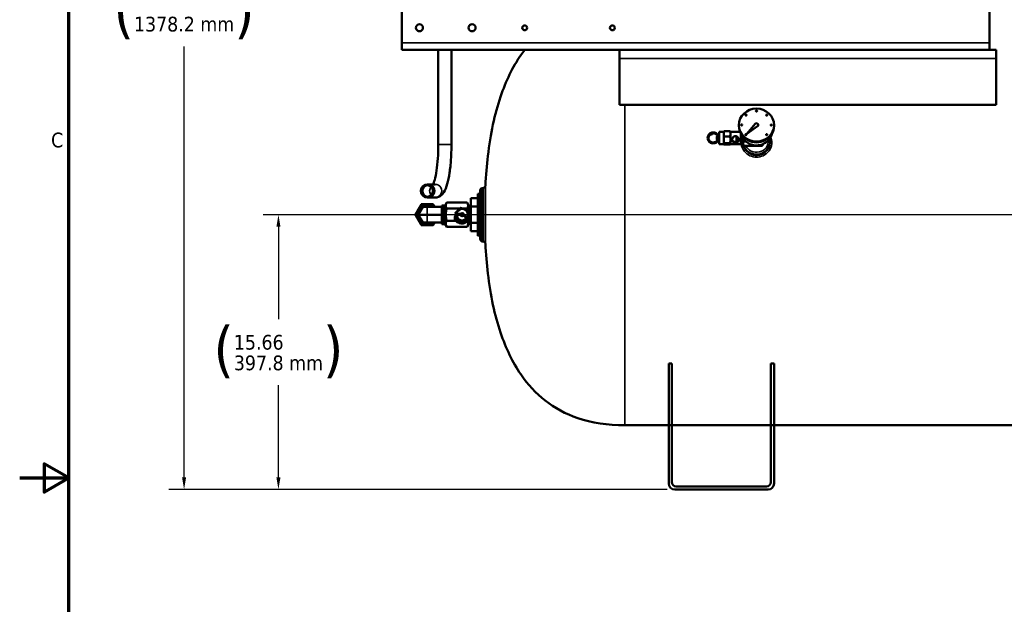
# Model space of a CAD drawing. Header units: inches. Extents: x 1 to 237, y 4 to 150.
# Tile 17 of 237: x 1 to 57, y 70 to 103. Entities that reach past the tile are written whole.
import ezdxf

# ---------------------------------------------------------------- set-up
doc = ezdxf.new("R2010")
doc.units = ezdxf.units.IN
doc.header["$LTSCALE"] = 7
doc.header["$MEASUREMENT"] = 0
for name, color, linetype, lineweight in [('Border (ANSI)', 7, 'Continuous', 70), ('Dimension (ANSI)', 7, 'Continuous', 25), ('Visible (ANSI)', 7, 'Continuous', 50), ('Visible Narrow (ANSI)', 7, 'Continuous', 35)]:
    doc.layers.add(name, color=color, linetype=linetype, lineweight=lineweight)
doc.styles.add('Dimension Text', font='tahoma.ttf')
doc.dimstyles.new('Dual Dimension', dxfattribs={"dimscale": 7, "dimtxt": 0.12, "dimasz": 0.098425, "dimexe": 0.125, "dimexo": 0.0625, "dimgap": 0.031496, "dimtad": 0, "dimtih": 1, "dimtoh": 1, "dimrnd": 1e-08, "dimzin": 4, "dimdsep": 46, "dimtxsty": 'Dimension Text', "dimcen": 0.09, "dimdle": 0.393701, "dimclrd": 256, "dimclre": 256, "dimclrt": 256, "dimadec": 0, "dimazin": 1, "dimtfac": 1, "dimtofl": 0, "dimtmove": 0, "dimatfit": 3, "dimfxl": 1, "dimtolj": 1, "dimtzin": 4, "dimlwd": -1, "dimlwe": -1, "dimarcsym": 0})

# ---------------------------------------------------------------- blocks, each defined once
blk = doc.blocks.new('Borders Default Border')
at = {"layer": 'Border (ANSI)', "flags": 128}
for points in [[(0.5, 1), (0.5, 21), (33.5, 21), (33.5, 1), (0.5, 1)], [(0.1, 11), (0.5, 11), (0.3, 11.1155), (0.3, 10.8845), (0.5, 11)]]:
    blk.add_lwpolyline(points, dxfattribs=at)
at = {"layer": 'Border (ANSI)', "insert": (0.3557, 13.6879), "char_height": 0.12, "attachment_point": 7, "style": 'Dimension Text'}
blk.add_mtext('C', dxfattribs=at)
blk = doc.blocks.new('*D11')
at = {"layer": 'Defpoints', "color": 0, "transparency": 16777216}
for p in [(10.074, 130.596), (33.196, 130.596), (38.051, 76.336)]:
    blk.add_point(p, dxfattribs=at)
at = {"layer": 'Dimension (ANSI)', "transparency": 16777216}
for p, q in [((32.759, 130.596), (9.199, 130.596)), ((10.074, 129.907), (10.074, 105.352)), ((10.074, 77.025), (10.074, 101.58)), ((37.614, 76.336), (9.199, 76.336))]:
    blk.add_line(p, q, dxfattribs=at)
for points in [[(9.959, 129.907), (10.189, 129.907), (10.074, 130.596)], [(9.959, 77.025), (10.189, 77.025), (10.074, 76.336)]]:
    blk.add_solid(points, dxfattribs=at)
at = {"layer": 'Dimension (ANSI)', "transparency": 16777216, "insert": (10.074, 103.466), "char_height": 0.84, "attachment_point": 5, "style": 'Dimension Text'}
blk.add_mtext('\\A1;{\\H3.0x;(}\\S54.26^ 1378.2 mm;{\\H3.0x;)}', dxfattribs=at)
blk = doc.blocks.new('*D14')
at = {"layer": 'Defpoints', "color": 0, "transparency": 16777216}
for p in [(60.711, 91.997), (15.453, 76.336), (38.051, 76.336)]:
    blk.add_point(p, dxfattribs=at)
at = {"layer": 'Dimension (ANSI)', "transparency": 16777216}
for p, q in [((60.274, 91.997), (14.578, 91.997)), ((15.453, 91.308), (15.453, 86.052)), ((15.453, 77.025), (15.453, 82.281)), ((37.614, 76.336), (14.578, 76.336))]:
    blk.add_line(p, q, dxfattribs=at)
for points in [[(15.338, 91.308), (15.568, 91.308), (15.453, 91.997)], [(15.338, 77.025), (15.568, 77.025), (15.453, 76.336)]]:
    blk.add_solid(points, dxfattribs=at)
at = {"layer": 'Dimension (ANSI)', "transparency": 16777216, "insert": (15.453, 84.166), "char_height": 0.84, "attachment_point": 5, "style": 'Dimension Text'}
blk.add_mtext('\\A1;{\\H3.0x;(}\\S15.66^ 397.8 mm;{\\H3.0x;)}', dxfattribs=at)

msp = doc.modelspace()

# ---------------------------------------------------------------- linework, layer by layer
at = {"layer": 'Visible (ANSI)'}
for p, q in [((22.496, 101.79), (22.496, 107.252)), ((55.996, 107.252), (55.996, 101.79)), ((22.496, 101.79), (22.496, 101.396)), ((55.996, 101.396), (55.996, 101.79)), ((55.996, 101.396), (22.496, 101.396)), ((24.568, 101.396), (24.568, 95.987)), ((25.318, 101.396), (25.318, 95.987)), ((34.901, 101.396), (34.901, 100.896)), ((55.996, 101.396), (56.371, 101.396)), ((56.371, 100.896), (56.371, 101.396)), ((34.901, 98.26), (34.901, 100.896)), ((56.371, 100.896), (56.371, 98.26)), ((56.371, 98.26), (34.901, 98.26)), ((42.682, 97.904), (42.682, 97.911)), ((42.744, 97.904), (42.744, 97.911)), ((42.083, 97.668), (42.083, 97.675)), ((42.145, 97.668), (42.145, 97.675)), ((42.629, 97.167), (42.158, 96.604)), ((43.263, 97.666), (43.263, 97.672)), ((43.325, 97.666), (43.325, 97.672)), ((40.591, 96.719), (40.591, 96.019)), ((40.841, 96.719), (40.591, 96.719)), ((40.841, 96.719), (40.843, 96.722)), ((40.841, 96.719), (40.841, 96.652)), ((40.841, 96.652), (40.841, 96.557)), ((40.874, 96.749), (41.193, 96.749)), ((41.226, 96.719), (41.224, 96.722)), ((41.226, 96.719), (41.226, 96.652)), ((41.777, 96.719), (41.226, 96.719)), ((41.226, 96.652), (41.226, 96.557)), ((41.711, 97.106), (41.711, 97.055)), ((41.826, 96.618), (41.826, 96.019)), ((41.836, 97.108), (41.836, 97.115)), ((41.898, 97.108), (41.898, 97.115)), ((42.08, 96.559), (42.08, 96.565)), ((42.142, 96.559), (42.142, 96.565)), ((42.158, 96.604), (42.771, 97.038)), ((42.158, 96.597), (42.771, 97.031)), ((42.158, 96.597), (42.158, 96.604)), ((42.811, 97.106), (42.811, 97.113)), ((43.523, 97.105), (43.523, 97.111)), ((43.585, 97.105), (43.585, 97.111)), ((43.711, 97.106), (43.711, 97.055)), ((40.451, 96.459), (40.471, 96.479)), ((40.451, 96.279), (40.451, 96.459)), ((40.451, 96.279), (40.471, 96.259)), ((40.471, 96.479), (40.471, 96.259)), ((40.491, 96.479), (40.471, 96.479)), ((40.502, 96.259), (40.471, 96.259)), ((40.591, 96.479), (40.55, 96.479)), ((40.591, 96.259), (40.55, 96.259)), ((40.841, 96.019), (40.591, 96.019)), ((40.841, 96.557), (40.841, 96.332)), ((40.841, 96.332), (40.841, 96.207)), ((40.841, 96.207), (40.841, 96.049)), ((40.841, 96.049), (40.841, 96.02)), ((40.841, 96.02), (40.841, 96.019)), ((40.841, 96.019), (40.843, 96.016)), ((40.874, 96.46), (41.193, 96.46)), ((40.874, 96.08), (41.193, 96.08)), ((41.226, 96.019), (41.224, 96.016)), ((41.226, 96.557), (41.226, 96.332)), ((41.226, 96.332), (41.226, 96.207)), ((41.226, 96.207), (41.226, 96.049)), ((41.226, 96.049), (41.226, 96.02)), ((41.226, 96.02), (41.226, 96.019)), ((41.826, 96.019), (41.226, 96.019)), ((41.567, 96.456), (41.567, 96.146)), ((41.601, 96.44), (41.601, 96.155)), ((41.951, 96.119), (41.826, 96.119)), ((41.951, 96.338), (41.951, 96.045)), ((41.951, 96.045), (41.951, 96.024)), ((41.951, 96.024), (41.957, 96.002)), ((42.107, 96.163), (41.989, 96.163)), ((43.056, 96.007), (43.056, 95.927)), ((43.261, 96.556), (43.261, 96.563)), ((43.323, 96.556), (43.323, 96.563)), ((40.874, 95.989), (41.193, 95.989)), ((43.056, 95.927), (41.989, 95.927)), ((42.252, 95.4), (42.252, 95.4)), ((24.001, 93.724), (23.943, 93.724)), ((24.395, 93.724), (24.001, 93.724)), ((26.961, 90.601), (26.961, 93.392)), ((27.064, 93.515), (27.149, 93.53)), ((23.943, 92.974), (24.001, 92.974)), ((24.395, 92.974), (24.001, 92.974)), ((24.959, 92.527), (25.049, 92.684)), ((25.049, 92.684), (26.213, 92.684)), ((26.314, 92.508), (26.213, 92.684)), ((26.421, 92.938), (26.421, 92.467)), ((26.421, 92.938), (26.831, 92.938)), ((26.831, 90.8), (26.831, 93.193)), ((26.961, 93.189), (26.831, 93.193)), ((23.682, 92.439), (23.426, 91.997)), ((23.682, 92.439), (23.937, 92.439)), ((24.767, 92.439), (23.937, 92.439)), ((24.767, 91.464), (24.767, 92.529)), ((24.9, 92.529), (24.767, 92.529)), ((24.9, 92.529), (24.9, 91.464)), ((24.959, 92.527), (24.9, 92.529)), ((24.959, 92.527), (24.959, 91.466)), ((25.049, 92.34), (25.795, 92.34)), ((25.984, 92.34), (26.213, 92.34)), ((26.314, 92.508), (26.314, 91.485)), ((26.363, 92.507), (26.314, 92.508)), ((26.363, 91.465), (26.363, 92.528)), ((26.421, 92.527), (26.363, 92.528)), ((26.421, 92.467), (26.421, 91.526)), ((26.421, 92.467), (26.831, 92.467)), ((27.149, 92.611), (27.149, 92.611)), ((27.252, 92.611), (27.252, 92.611)), ((23.426, 91.997), (23.937, 91.997)), ((23.426, 91.997), (23.682, 91.554)), ((23.682, 91.554), (23.937, 91.554)), ((24.767, 91.997), (23.937, 91.997)), ((24.767, 91.554), (23.937, 91.554)), ((25.049, 91.653), (25.566, 91.653)), ((25.634, 91.653), (25.878, 91.653)), ((26.067, 91.653), (26.153, 91.653)), ((26.207, 91.653), (26.213, 91.653)), ((26.421, 91.526), (26.831, 91.526)), ((26.421, 91.526), (26.421, 91.056)), ((24.9, 91.464), (24.767, 91.464)), ((24.959, 91.466), (24.9, 91.464)), ((24.959, 91.466), (25.049, 91.31)), ((25.049, 91.31), (26.213, 91.31)), ((26.314, 91.485), (26.213, 91.31)), ((26.363, 91.487), (26.314, 91.485)), ((26.421, 91.467), (26.363, 91.465)), ((26.421, 91.056), (26.831, 91.056)), ((27.149, 91.382), (27.149, 91.382)), ((27.252, 91.382), (27.252, 91.382)), ((26.961, 90.804), (26.831, 90.8)), ((27.064, 90.478), (27.149, 90.464)), ((37.711, 79.996), (37.711, 83.511)), ((37.711, 83.511), (37.89, 83.511)), ((37.89, 83.511), (37.89, 79.996)), ((43.532, 79.996), (43.532, 83.511)), ((43.532, 83.511), (43.711, 83.511)), ((43.711, 83.511), (43.711, 79.996)), ((35.211, 79.997), (37.711, 79.997)), ((37.711, 79.996), (37.711, 76.676)), ((37.89, 79.996), (37.711, 79.996)), ((37.89, 79.997), (43.532, 79.997)), ((37.89, 76.765), (37.89, 79.996)), ((43.711, 79.996), (43.532, 79.996)), ((43.532, 79.996), (43.532, 76.765)), ((43.711, 79.997), (77.711, 79.997)), ((43.711, 76.676), (43.711, 79.996)), ((43.282, 76.515), (38.14, 76.515)), ((38.051, 76.336), (43.371, 76.336))]:
    msp.add_line(p, q, dxfattribs=at)
for centre, radius in [((23.496, 102.646), 0.2), ((26.496, 102.646), 0.2), ((29.496, 102.646), 0.138), ((34.496, 102.646), 0.138), ((23.943, 93.349), 0.375), ((23.943, 93.349), 0.326), ((25.931, 91.997), 0.0935)]:
    msp.add_circle(centre, radius, dxfattribs=at)
for centre, radius, start, end in [((27.086, 93.392), 0.125, 100, 180), ((23.937, 91.997), 0.593, 150, 210), ((23.937, 91.997), 0.593, 90, 150), ((23.937, 91.997), 0.5, 122.2515, 177.7485), ((23.937, 91.997), 0.5, 62.2515, 117.7485), ((23.937, 91.997), 0.593, 48.2087, 90), ((25.931, 91.997), 0.335, 324.0457, 181.7922), ((23.937, 91.997), 0.593, 210, 270), ((23.937, 91.997), 0.5, 182.2515, 237.7485), ((23.937, 91.997), 0.5, 242.2515, 297.7485), ((23.937, 91.997), 0.593, 270, 311.7913), ((25.931, 91.997), 0.335, 191.8601, 313.9778), ((27.086, 90.601), 0.125, 180, 260), ((38.051, 76.676), 0.34, 180, 270), ((38.14, 76.765), 0.25, 180, 270), ((43.282, 76.765), 0.25, 270, 0), ((43.371, 76.676), 0.34, 270, 0)]:
    msp.add_arc(centre, radius, start, end, dxfattribs=at)
for centre, major_axis in [((42.711, 97.106), (1, 0)), ((42.114, 97.675), (0.031, 0)), ((42.713, 97.911), (0.031, 0)), ((43.294, 97.672), (0.031, 0)), ((41.867, 97.115), (0.031, 0)), ((43.554, 97.111), (0.031, 0)), ((42.111, 96.565), (0.031, 0)), ((43.292, 96.563), (0.031, 0))]:
    msp.add_ellipse(centre, major_axis=major_axis, ratio=0.939693, dxfattribs=at)
for centre, major_axis, ratio, start_param, end_param in [((42.713, 97.904), (-0.031, 0), 0.939693, 0, 3.141593), ((42.114, 97.668), (-0.031, 0), 0.939693, 0, 3.141593), ((42.711, 97.113), (0.1, 0), 0.939693, 5.357834, 8.815312), ((43.294, 97.666), (-0.031, 0), 0.939693, 0, 3.141593), ((40.205, 96.609), (-0.001, -0.025), 0.012259, 0.000334, 3.141868), ((42.711, 97.055), (-1, 0), 0.939693, 0, 3.141593), ((41.867, 97.108), (-0.031, 0), 0.939693, 0, 3.141593), ((42.711, 97.106), (0.1, 0), 0.939693, 5.357834, 6.283185), ((43.554, 97.105), (-0.031, 0), 0.939693, 0, 3.141593), ((39.951, 96.363), (-0.025, 0), 0.289617, 0.007082, 0.746944), ((39.951, 96.363), (0.025, 0), 0.289617, 3.888536, 6.291841), ((42.111, 96.559), (-0.031, 0), 0.939693, 0, 3.141593), ((43.292, 96.556), (-0.031, 0), 0.939693, 0, 3.141593)]:
    msp.add_ellipse(centre, major_axis=major_axis, ratio=ratio, start_param=start_param, end_param=end_param, dxfattribs=at)
for points, knots in [([(29.496, 101.396), (29.42, 101.296), (29.345, 101.193), (28.809, 100.413), (28.423, 99.621), (27.783, 97.725), (27.542, 96.601), (27.329, 94.8), (27.282, 94.236), (27.252, 93.646)], [1.465525, 1.465525, 1.465525, 1.465525, 1.4923405, 1.4923405, 1.663672, 1.663672, 1.8494158, 1.8494158, 1.9287188, 1.9287188, 1.9287188, 1.9287188]), ([(39.926, 96.363), (39.925, 96.392), (39.93, 96.421), (39.947, 96.475), (39.961, 96.501), (39.996, 96.547), (40.017, 96.568), (40.066, 96.601), (40.093, 96.614), (40.149, 96.63), (40.178, 96.634), (40.206, 96.634)], [0, 0, 0, 0, 0.224724, 0.224724, 0.450232, 0.450232, 0.676246, 0.676246, 0.903048, 0.903048, 1.120125, 1.120125, 1.120125, 1.120125]), ([(39.926, 96.378), (39.926, 96.378), (39.926, 96.378), (39.926, 96.38), (39.926, 96.381), (39.926, 96.388), (39.926, 96.392), (39.928, 96.412), (39.93, 96.426), (39.94, 96.472), (39.952, 96.504), (39.987, 96.56), (40.009, 96.585), (40.06, 96.628), (40.089, 96.645), (40.152, 96.671), (40.186, 96.678), (40.254, 96.683), (40.288, 96.68), (40.354, 96.665), (40.387, 96.651), (40.445, 96.616), (40.471, 96.593), (40.514, 96.542), (40.532, 96.513), (40.547, 96.476), (40.55, 96.469), (40.552, 96.462)], [0, 0, 0, 0, 0.000172, 0.000172, 0.012883, 0.012883, 0.051025, 0.051025, 0.165708, 0.165708, 0.427668, 0.427668, 0.6845, 0.6845, 0.94408, 0.94408, 1.202995, 1.202995, 1.461822, 1.461822, 1.722168, 1.722168, 1.982649, 1.982649, 2.240947, 2.240947, 2.299245, 2.299245, 2.299245, 2.299245]), ([(40.204, 96.584), (40.18, 96.584), (40.155, 96.581), (40.109, 96.567), (40.087, 96.556), (40.048, 96.528), (40.031, 96.511), (40.003, 96.473), (39.992, 96.452), (39.978, 96.408), (39.975, 96.386), (39.976, 96.363)], [0, 0, 0, 0, 0.1844487, 0.1844487, 0.3695296, 0.3695296, 0.5549892, 0.5549892, 0.7412421, 0.7412421, 0.9208169, 0.9208169, 0.9208169, 0.9208169]), ([(40.499, 96.462), (40.491, 96.483), (40.48, 96.503), (40.45, 96.543), (40.43, 96.563), (40.384, 96.596), (40.357, 96.609), (40.303, 96.627), (40.274, 96.632), (40.232, 96.632), (40.219, 96.631), (40.206, 96.629)], [2.3995351, 2.3995351, 2.3995351, 2.3995351, 2.572899, 2.572899, 2.7918306, 2.7918306, 3.0107544, 3.0107544, 3.2298962, 3.2298962, 3.3280386, 3.3280386, 3.3280386, 3.3280386]), ([(43.588, 96.604), (43.582, 96.578), (43.575, 96.553), (43.536, 96.443), (43.492, 96.362), (43.379, 96.216), (43.31, 96.152), (43.153, 96.047), (43.066, 96.006), (42.882, 95.953), (42.785, 95.94), (42.593, 95.945), (42.496, 95.962), (42.315, 96.024), (42.229, 96.069), (42.078, 96.182), (42.012, 96.251), (41.906, 96.403), (41.866, 96.487), (41.839, 96.585), (41.836, 96.594), (41.834, 96.604)], [3.366123, 3.366123, 3.366123, 3.366123, 3.456409, 3.456409, 3.772424, 3.772424, 4.091294, 4.091294, 4.413168, 4.413168, 4.737065, 4.737065, 5.061585, 5.061585, 5.385257, 5.385257, 5.706691, 5.706691, 6.025019, 6.025019, 6.058655, 6.058655, 6.058655, 6.058655]), ([(40.545, 96.259), (40.535, 96.234), (40.521, 96.209), (40.484, 96.161), (40.459, 96.137), (40.404, 96.099), (40.373, 96.084), (40.308, 96.064), (40.273, 96.059), (40.205, 96.06), (40.17, 96.066), (40.106, 96.088), (40.076, 96.103), (40.022, 96.143), (39.998, 96.168), (39.96, 96.222), (39.946, 96.252), (39.93, 96.309), (39.926, 96.336), (39.926, 96.363)], [0.301209, 0.301209, 0.301209, 0.301209, 0.516537, 0.516537, 0.773946, 0.773946, 1.032724, 1.032724, 1.293563, 1.293563, 1.552929, 1.552929, 1.81192, 1.81192, 2.072032, 2.072032, 2.330912, 2.330912, 2.544084, 2.544084, 2.544084, 2.544084]), ([(39.976, 96.363), (39.976, 96.363), (39.976, 96.362), (39.976, 96.36), (39.976, 96.359), (39.976, 96.353), (39.976, 96.349), (39.978, 96.332), (39.98, 96.319), (39.99, 96.279), (40.001, 96.253), (40.032, 96.206), (40.051, 96.185), (40.095, 96.15), (40.121, 96.136), (40.174, 96.117), (40.203, 96.111), (40.26, 96.109), (40.289, 96.112), (40.344, 96.127), (40.371, 96.138), (40.419, 96.169), (40.44, 96.188), (40.471, 96.225), (40.481, 96.242), (40.49, 96.259)], [0.00087, 0.00087, 0.00087, 0.00087, 0.00388, 0.00388, 0.01552, 0.01552, 0.050449, 0.050449, 0.155503, 0.155503, 0.380869, 0.380869, 0.600701, 0.600701, 0.821049, 0.821049, 1.039728, 1.039728, 1.257047, 1.257047, 1.474993, 1.474993, 1.694123, 1.694123, 1.848001, 1.848001, 1.848001, 1.848001]), ([(40.526, 96.456), (40.521, 96.456), (40.516, 96.457), (40.506, 96.459), (40.501, 96.461), (40.494, 96.465), (40.491, 96.467), (40.487, 96.471), (40.486, 96.473), (40.486, 96.476), (40.487, 96.477), (40.49, 96.478), (40.491, 96.479), (40.492, 96.479)], [-0.6185315, -0.6185315, -0.6185315, -0.6185315, -0.5798603, -0.5798603, -0.5411891, -0.5411891, -0.5025438, -0.5025438, -0.4638986, -0.4638986, -0.4252534, -0.4252534, -0.4118836, -0.4118836, -0.4118836, -0.4118836]), ([(40.502, 96.259), (40.505, 96.259), (40.508, 96.259), (40.516, 96.26), (40.521, 96.26), (40.526, 96.26), (40.531, 96.26), (40.537, 96.26), (40.545, 96.259), (40.548, 96.259), (40.55, 96.259)], [-0.0635776, -0.0635776, -0.0635776, -0.0635776, -0.0386712, -0.0386712, 0, 0, 0, 0.0386712, 0.0386712, 0.0635776, 0.0635776, 0.0635776, 0.0635776]), ([(40.546, 96.479), (40.549, 96.479), (40.552, 96.479), (40.558, 96.479), (40.561, 96.479), (40.565, 96.477), (40.566, 96.476), (40.566, 96.473), (40.565, 96.471), (40.561, 96.467), (40.558, 96.465), (40.551, 96.461), (40.546, 96.459), (40.537, 96.457), (40.531, 96.456), (40.526, 96.456)], [-0.2589879, -0.2589879, -0.2589879, -0.2589879, -0.2319233, -0.2319233, -0.1932781, -0.1932781, -0.1546329, -0.1546329, -0.1159876, -0.1159876, -0.0773424, -0.0773424, -0.0386712, -0.0386712, 0, 0, 0, 0]), ([(41.511, 96.466), (41.536, 96.466), (41.561, 96.46), (41.608, 96.438), (41.629, 96.422), (41.662, 96.386), (41.677, 96.364), (41.696, 96.317), (41.701, 96.291), (41.701, 96.245), (41.696, 96.221), (41.677, 96.179), (41.662, 96.161), (41.629, 96.133), (41.608, 96.122), (41.561, 96.106), (41.536, 96.102), (41.487, 96.102), (41.461, 96.106), (41.414, 96.122), (41.393, 96.133), (41.36, 96.161), (41.346, 96.179), (41.326, 96.221), (41.321, 96.245), (41.321, 96.291), (41.326, 96.317), (41.346, 96.364), (41.36, 96.386), (41.393, 96.422), (41.414, 96.438), (41.461, 96.46), (41.487, 96.466), (41.511, 96.466)], [0, 0, 0, 0, 0.186669, 0.186669, 0.373338, 0.373338, 0.559262, 0.559262, 0.745186, 0.745186, 0.93111, 0.93111, 1.117034, 1.117034, 1.303703, 1.303703, 1.490372, 1.490372, 1.677041, 1.677041, 1.86371, 1.86371, 2.049634, 2.049634, 2.235558, 2.235558, 2.421482, 2.421482, 2.607406, 2.607406, 2.794075, 2.794075, 2.980744, 2.980744, 2.980744, 2.980744]), ([(41.322, 96.283), (41.323, 96.264), (41.328, 96.245), (41.346, 96.209), (41.361, 96.192), (41.393, 96.167), (41.414, 96.157), (41.448, 96.147), (41.461, 96.144), (41.485, 96.141), (41.498, 96.14), (41.524, 96.14), (41.537, 96.141), (41.555, 96.144), (41.561, 96.145), (41.567, 96.146)], [3.8949922, 3.8949922, 3.8949922, 3.8949922, 4.0473615, 4.0473615, 4.2379815, 4.2379815, 4.4330356, 4.4330356, 4.5305626, 4.5305626, 4.6280897, 4.6280897, 4.7256167, 4.7256167, 4.7730051, 4.7730051, 4.7730051, 4.7730051]), ([(41.567, 96.146), (41.573, 96.147), (41.579, 96.148), (41.608, 96.157), (41.629, 96.167), (41.662, 96.192), (41.676, 96.209), (41.694, 96.245), (41.699, 96.264), (41.7, 96.283)], [-2.9404777, -2.9404777, -2.9404777, -2.9404777, -2.890339, -2.890339, -2.695285, -2.695285, -2.5046649, -2.5046649, -2.3522957, -2.3522957, -2.3522957, -2.3522957]), ([(41.601, 96.298), (41.618, 96.308), (41.633, 96.321), (41.655, 96.345), (41.664, 96.357), (41.672, 96.369)], [1.7224343, 1.7224343, 1.7224343, 1.7224343, 1.86371, 1.86371, 1.9718849, 1.9718849, 1.9718849, 1.9718849]), ([(41.68, 96.354), (41.671, 96.335), (41.659, 96.317), (41.633, 96.287), (41.618, 96.274), (41.601, 96.263)], [-0.5459275, -0.5459275, -0.5459275, -0.5459275, -0.3901082, -0.3901082, -0.2408263, -0.2408263, -0.2408263, -0.2408263]), ([(24.568, 95.987), (24.568, 95.721), (24.56, 95.456), (24.526, 94.955), (24.501, 94.719), (24.44, 94.306), (24.404, 94.128), (24.334, 93.87), (24.299, 93.779), (24.272, 93.724)], [1.570796, 1.570796, 1.570796, 1.570796, 1.88173, 1.88173, 2.190487, 2.190487, 2.490179, 2.490179, 2.739656, 2.739656, 2.739656, 2.739656]), ([(25.318, 95.987), (25.318, 95.702), (25.309, 95.418), (25.272, 94.874), (25.245, 94.616), (25.174, 94.144), (25.13, 93.933), (25.025, 93.566), (24.967, 93.412), (24.836, 93.207), (24.785, 93.141), (24.669, 93.053), (24.624, 93.026), (24.517, 92.986), (24.456, 92.974), (24.395, 92.974)], [1.570796, 1.570796, 1.570796, 1.570796, 1.884956, 1.884956, 2.199115, 2.199115, 2.513274, 2.513274, 2.827433, 2.827433, 2.984513, 2.984513, 3.063053, 3.063053, 3.141593, 3.141593, 3.141593, 3.141593]), ([(27.149, 93.53), (27.162, 93.532), (27.174, 93.536), (27.198, 93.549), (27.209, 93.557), (27.227, 93.576), (27.234, 93.588), (27.246, 93.611), (27.249, 93.625), (27.251, 93.641), (27.252, 93.644), (27.252, 93.646)], [0, 0, 0, 0, 0.1003405, 0.1003405, 0.201805, 0.201805, 0.3015618, 0.3015618, 0.4038703, 0.4038703, 0.4252092, 0.4252092, 0.4252092, 0.4252092]), ([(25.848, 92.039), (25.842, 92.04), (25.837, 92.041), (25.793, 92.044), (25.755, 92.042), (25.684, 92.029), (25.651, 92.018), (25.593, 91.987), (25.569, 91.967), (25.531, 91.921), (25.517, 91.896), (25.505, 91.851), (25.503, 91.833), (25.503, 91.816)], [4.758453, 4.758453, 4.758453, 4.758453, 4.806277, 4.806277, 5.13436, 5.13436, 5.461675, 5.461675, 5.783247, 5.783247, 6.091164, 6.091164, 6.283185, 6.283185, 6.283185, 6.283185]), ([(25.503, 91.816), (25.503, 91.787), (25.509, 91.758), (25.532, 91.701), (25.549, 91.673), (25.594, 91.62), (25.622, 91.596), (25.684, 91.553), (25.719, 91.536), (25.792, 91.509), (25.831, 91.499), (25.907, 91.49), (25.946, 91.49), (26.018, 91.5), (26.052, 91.509), (26.113, 91.538), (26.14, 91.556), (26.181, 91.599), (26.197, 91.624), (26.216, 91.677), (26.22, 91.705), (26.215, 91.762), (26.207, 91.791), (26.18, 91.848), (26.161, 91.876), (26.112, 91.927), (26.083, 91.95), (26.042, 91.975), (26.033, 91.981), (26.024, 91.985)], [0, 0, 0, 0, 0.304826, 0.304826, 0.623261, 0.623261, 0.949661, 0.949661, 1.277718, 1.277718, 1.60573, 1.60573, 1.9338, 1.9338, 2.261451, 2.261451, 2.584689, 2.584689, 2.895268, 2.895268, 3.195573, 3.195573, 3.502676, 3.502676, 3.823183, 3.823183, 4.15019, 4.15019, 4.238419, 4.238419, 4.238419, 4.238419]), ([(25.838, 91.99), (25.836, 91.99), (25.834, 91.991), (25.8, 91.994), (25.768, 91.993), (25.709, 91.983), (25.681, 91.975), (25.633, 91.952), (25.612, 91.937), (25.579, 91.903), (25.567, 91.883), (25.555, 91.847), (25.553, 91.831), (25.553, 91.816)], [4.772952, 4.772952, 4.772952, 4.772952, 4.789938, 4.789938, 5.101102, 5.101102, 5.412415, 5.412415, 5.727741, 5.727741, 6.058498, 6.058498, 6.283185, 6.283185, 6.283185, 6.283185]), ([(25.553, 91.816), (25.553, 91.792), (25.558, 91.766), (25.58, 91.717), (25.596, 91.694), (25.636, 91.65), (25.659, 91.63), (25.713, 91.595), (25.743, 91.58), (25.806, 91.557), (25.838, 91.549), (25.904, 91.541), (25.936, 91.54), (25.997, 91.547), (26.026, 91.554), (26.076, 91.575), (26.098, 91.588), (26.134, 91.621), (26.148, 91.64), (26.166, 91.682), (26.17, 91.706), (26.165, 91.755), (26.158, 91.781), (26.133, 91.829), (26.115, 91.852), (26.073, 91.894), (26.048, 91.914), (26.015, 91.933), (26.01, 91.936), (26.005, 91.939)], [0, 0, 0, 0, 0.339927, 0.339927, 0.658694, 0.658694, 0.970543, 0.970543, 1.28163, 1.28163, 1.592964, 1.592964, 1.90418, 1.90418, 2.215341, 2.215341, 2.529364, 2.529364, 2.856303, 2.856303, 3.203859, 3.203859, 3.539319, 3.539319, 3.855976, 3.855976, 4.167464, 4.167464, 4.223921, 4.223921, 4.223921, 4.223921]), ([(27.252, 90.347), (27.251, 90.36), (27.248, 90.373), (27.239, 90.397), (27.232, 90.409), (27.216, 90.43), (27.205, 90.439), (27.183, 90.453), (27.171, 90.458), (27.155, 90.462), (27.152, 90.463), (27.149, 90.464)], [0, 0, 0, 0, 0.0979506, 0.0979506, 0.1983021, 0.1983021, 0.3017246, 0.3017246, 0.4009149, 0.4009149, 0.4252151, 0.4252151, 0.4252151, 0.4252151]), ([(35.211, 79.997), (34.22, 79.997), (33.322, 80.135), (31.829, 80.645), (31.209, 80.98), (30.136, 81.823), (29.675, 82.32), (28.809, 83.58), (28.423, 84.372), (27.783, 86.268), (27.542, 87.392), (27.329, 89.194), (27.282, 89.758), (27.252, 90.347)], [1, 1, 1, 1, 1.1857432, 1.1857432, 1.3437465, 1.3437465, 1.4923401, 1.4923401, 1.6636714, 1.6636714, 1.8494146, 1.8494146, 1.9287161, 1.9287161, 1.9287161, 1.9287161])]:
    msp.add_open_spline(points, degree=3, knots=knots, dxfattribs=at)
for points, weights in [([(40.874, 96.749), (40.849, 96.698), (40.841, 96.652)], [1, 1.01623145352, 1]), ([(40.843, 96.722), (40.852, 96.735), (40.874, 96.749)], [1.00336214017, 1.01432691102, 1]), ([(41.226, 96.652), (41.218, 96.698), (41.193, 96.749)], [1, 1.01623145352, 1]), ([(41.193, 96.749), (41.215, 96.735), (41.224, 96.722)], [1, 1.01432691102, 1.00336214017]), ([(40.841, 96.557), (40.849, 96.511), (40.874, 96.46)], [1, 1.01623145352, 1]), ([(40.874, 96.46), (40.849, 96.392), (40.841, 96.332)], [1, 1.01623145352, 1]), ([(40.841, 96.207), (40.849, 96.147), (40.874, 96.08)], [1, 1.01623145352, 1]), ([(40.874, 96.08), (40.849, 96.064), (40.841, 96.049)], [1, 1.01623145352, 1]), ([(40.841, 96.02), (40.849, 96.005), (40.874, 95.989)], [1, 1.01623145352, 1]), ([(41.193, 96.46), (41.218, 96.511), (41.226, 96.557)], [1, 1.01623145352, 1]), ([(41.226, 96.332), (41.218, 96.392), (41.193, 96.46)], [1, 1.01623145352, 1]), ([(41.193, 96.08), (41.218, 96.147), (41.226, 96.207)], [1, 1.01623145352, 1]), ([(41.226, 96.049), (41.218, 96.064), (41.193, 96.08)], [1, 1.01623145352, 1]), ([(41.193, 95.989), (41.218, 96.005), (41.226, 96.02)], [1, 1.01623145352, 1]), ([(41.989, 96.163), (41.951, 96.094), (41.951, 96.045)], [1.01772835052, 1.10838025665, 1]), ([(41.951, 96.045), (41.951, 95.996), (41.989, 95.927)], [1, 1.10838025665, 1.01772835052]), ([(41.962, 96.322), (41.972, 96.251), (41.989, 96.163)], [1.05899081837, 1.05797739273, 1.01772835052]), ([(25.049, 92.34), (24.95, 92.512), (25.049, 92.684)], [2.75975566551, 3.18669135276, 2.75975566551]), ([(26.213, 92.34), (26.312, 92.512), (26.213, 92.684)], [2.69788361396, 3.11524766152, 2.69788361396]), ([(23.252, 91.997), (23.344, 92.156), (23.423, 92.293)], [1.08082679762, 1.07908713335, 1]), ([(23.423, 92.293), (23.503, 92.431), (23.595, 92.59)], [1, 1.07908713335, 1.08082679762]), ([(23.595, 92.59), (23.778, 92.59), (23.937, 92.59)], [1.08082679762, 1.07908713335, 1]), ([(23.937, 92.59), (24.096, 92.59), (24.28, 92.59)], [1, 1.07908713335, 1.08082679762]), ([(24.28, 92.59), (24.326, 92.511), (24.367, 92.439)], [1.08082679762, 1.07995678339, 1.05974180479]), ([(25.049, 91.653), (24.95, 91.997), (25.049, 92.34)], [2.75975566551, 3.18669135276, 2.75975566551]), ([(25.551, 92.113), (25.697, 92.249), (25.842, 92.384)], [1.29460609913, 1.49488235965, 1.29460609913]), ([(25.583, 91.976), (25.568, 92.04), (25.551, 92.113)], [1.38500017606, 1.36350721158, 1.29460609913]), ([(25.842, 92.384), (26.032, 92.325), (26.222, 92.267)], [1.29460609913, 1.49488235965, 1.29460609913]), ([(26.262, 92.094), (26.251, 92.209), (26.213, 92.34)], [2.88731406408, 2.84318222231, 2.69788361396]), ([(26.222, 92.267), (26.266, 92.074), (26.311, 91.88)], [1.29460609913, 1.49488235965, 1.29460609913]), ([(23.423, 91.7), (23.344, 91.838), (23.252, 91.997)], [1, 1.07908713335, 1.08082679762]), ([(23.595, 91.403), (23.503, 91.562), (23.423, 91.7)], [1.08082679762, 1.07908713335, 1]), ([(24.367, 91.554), (24.326, 91.483), (24.28, 91.403)], [1.05974180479, 1.07995678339, 1.08082679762]), ([(25.049, 91.31), (24.95, 91.481), (25.049, 91.653)], [2.75975566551, 3.18669135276, 2.75975566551]), ([(25.64, 91.726), (25.616, 91.83), (25.596, 91.92)], [1.29460609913, 1.39506601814, 1.39474319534]), ([(26.02, 91.609), (25.83, 91.668), (25.64, 91.726)], [1.29460609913, 1.49488235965, 1.29460609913]), ([(26.166, 91.745), (26.098, 91.682), (26.02, 91.609)], [1.39474319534, 1.39506601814, 1.29460609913]), ([(26.311, 91.88), (26.256, 91.829), (26.208, 91.784)], [1.29460609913, 1.36350721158, 1.38500017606]), ([(26.213, 91.653), (26.239, 91.744), (26.252, 91.826)], [2.69788361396, 2.79685591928, 2.84888830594]), ([(26.213, 91.31), (26.312, 91.481), (26.213, 91.653)], [2.69788361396, 3.11524766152, 2.69788361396]), ([(23.937, 91.403), (23.778, 91.403), (23.595, 91.403)], [1, 1.07908713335, 1.08082679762]), ([(24.28, 91.403), (24.096, 91.403), (23.937, 91.403)], [1.08082679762, 1.07908713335, 1])]:
    msp.add_rational_spline(points, weights, degree=2, dxfattribs=at)
msp.add_open_spline([(39.926, 96.378), (39.926, 96.378), (39.926, 96.378), (39.926, 96.378)], degree=3, dxfattribs=at)
at = {"layer": 'Visible Narrow (ANSI)'}
for p, q in [((22.496, 101.79), (55.996, 101.79)), ((34.901, 100.896), (56.371, 100.896)), ((35.211, 79.997), (35.211, 98.26)), ((42.771, 97.031), (42.771, 97.038)), ((24.568, 95.987), (25.318, 95.987)), ((42.711, 95.274), (42.711, 95.376)), ((27.064, 93.515), (27.064, 90.478)), ((27.149, 93.53), (27.149, 90.464)), ((27.252, 90.347), (27.252, 93.646)), ((23.937, 92.439), (23.937, 91.997)), ((23.937, 91.997), (23.937, 91.554))]:
    msp.add_line(p, q, dxfattribs=at)
for start, end in [(327.2573, 178.5806), (189.0715, 316.7664)]:
    msp.add_arc((25.931, 91.997), 0.305, start, end, dxfattribs=at)
for centre, major_axis, ratio, start_param, end_param in [((42.711, 96.795), (-0.9, 0), 0.939693, 0.229939, 2.911654), ((42.711, 96.161), (-0.763, 0), 0.939693, 0.05802, 0.090367), ((42.711, 96.161), (-0.763, 0), 0.939693, 0.332071, 3.360216), ((42.711, 96.186), (0.674, 0), 0.939693, 3.562923, 6.350088), ((24.001, 93.349), (0, 0.326), 0.978148, 0.089511, 3.052081), ((24.001, 93.349), (0, -0.375), 0.978148, 0, 3.141593), ((24.395, 93.349), (0, -0.326), 0.978148, 3.917241, 5.507537), ((24.395, 93.349), (0, -0.375), 0.978148, 0, 3.141593)]:
    msp.add_ellipse(centre, major_axis=major_axis, ratio=ratio, start_param=start_param, end_param=end_param, dxfattribs=at)
for points, degree in [([(29.496, 101.396), (27.516, 98.809), (27.252, 93.646)], 2), ([(43.387, 95.753), (43.387, 95.753), (43.387, 95.753), (43.387, 95.753)], 3)]:
    msp.add_open_spline(points, degree=degree, dxfattribs=at)
for points, knots in [([(39.926, 96.378), (39.926, 96.423), (39.948, 96.514), (40.04, 96.624), (40.172, 96.684), (40.32, 96.683), (40.452, 96.62), (40.524, 96.534), (40.547, 96.476), (40.552, 96.462)], [0, 0, 0, 0, 0.448799, 0.897598, 1.346397, 1.795196, 2.243995, 2.692794, 2.842434, 2.842434, 2.842434, 2.842434]), ([(41.842, 96.119), (41.84, 96.052), (41.86, 95.863), (42.007, 95.572), (42.32, 95.332), (42.581, 95.274), (42.711, 95.274)], [-3.093292, -3.093292, -3.093292, -3.093292, -2.613442, -1.742294, -0.871147, 0, 0, 0, 0]), ([(42.711, 95.376), (42.675, 95.376), (42.639, 95.379), (42.603, 95.384), (42.568, 95.388), (42.532, 95.396), (42.497, 95.405), (42.463, 95.415), (42.429, 95.427), (42.395, 95.441), (42.387, 95.445), (42.379, 95.448), (42.371, 95.452), (42.338, 95.468), (42.307, 95.485), (42.276, 95.505), (42.246, 95.525), (42.217, 95.546), (42.19, 95.57), (42.162, 95.594), (42.137, 95.619), (42.113, 95.646), (42.108, 95.652), (42.104, 95.657), (42.1, 95.662), (42.077, 95.69), (42.057, 95.718), (42.038, 95.748), (42.02, 95.778), (42.004, 95.809), (41.99, 95.841), (41.976, 95.873), (41.965, 95.906), (41.955, 95.939), (41.953, 95.947), (41.951, 95.954), (41.95, 95.962), (41.941, 95.997), (41.936, 96.032), (41.933, 96.068), (41.931, 96.085), (41.93, 96.102), (41.93, 96.119)], [0, 0, 0, 0, 0.267674, 0.267674, 0.267674, 0.535732, 0.535732, 0.535732, 0.804473, 0.804473, 0.804473, 0.871147, 0.871147, 0.871147, 1.142727, 1.142727, 1.142727, 1.415306, 1.415306, 1.415306, 1.689433, 1.689433, 1.689433, 1.742294, 1.742294, 1.742294, 2.011441, 2.011441, 2.011441, 2.281213, 2.281213, 2.281213, 2.552098, 2.552098, 2.552098, 2.613442, 2.613442, 2.613442, 2.895081, 2.895081, 2.895081, 3.03084, 3.03084, 3.03084, 3.03084]), ([(42.711, 95.274), (42.842, 95.274), (43.103, 95.332), (43.38, 95.545), (43.577, 95.87), (43.601, 96.172), (43.534, 96.369), (43.515, 96.411)], [-12.196061, -12.196061, -12.196061, -12.196061, -11.324914, -10.453766, -9.873002, -8.711472, -8.383396, -8.383396, -8.383396, -8.383396]), ([(43.463, 96.326), (43.467, 96.314), (43.508, 96.16), (43.489, 95.917), (43.312, 95.623), (43.063, 95.429), (42.828, 95.376), (42.711, 95.376)], [8.611278, 8.611278, 8.611278, 8.611278, 8.711472, 9.873002, 10.453766, 11.324914, 12.196061, 12.196061, 12.196061, 12.196061]), ([(27.252, 93.646), (27.25, 93.614), (27.225, 93.56), (27.172, 93.534), (27.149, 93.53)], [0, 0, 0, 0, 0.571429, 1, 1, 1, 1])]:
    msp.add_open_spline(points, degree=3, knots=knots, dxfattribs=at)

# ---------------------------------------------------------------- block references
at = {"xscale": 7, "yscale": 7, "zscale": 7}
msp.add_blockref('Borders Default Border', (0, 0), dxfattribs=at)

# ---------------------------------------------------------------- dimensions: what is measured, and where the dimension line sits
at = {"layer": 'Dimension (ANSI)'}
for base, p1, p2, text, picture, middle in [((10.074, 130.596), (38.051, 76.336), (33.196, 130.596), '{\\H3.0x;(}\\S<>^ 1378.2 mm;{\\H3.0x;)}', '*D11', (10.074, 103.466)), ((15.453, 76.336), (60.711, 91.997), (38.051, 76.336), '{\\H3.0x;(}\\S<>^ 397.8 mm;{\\H3.0x;)}', '*D14', (15.453, 84.166))]:
    dim = msp.add_linear_dim(base=base, p1=p1, p2=p2, angle=270, text=text, dimstyle='Dual Dimension', override={"dimgap": 0.031496, "dimdec": 2, "dimpost": '\\X', "dimtol": 0, "dimlim": 0, "dimtp": 0, "dimtm": 0, "dimtdec": 2, "dimatfit": 1}, dxfattribs=at)
    dim.commit()
    dim.dimension.update_dxf_attribs({"geometry": picture, "text_midpoint": middle, "dimtype": 160})

doc.saveas('drawing.dxf')
